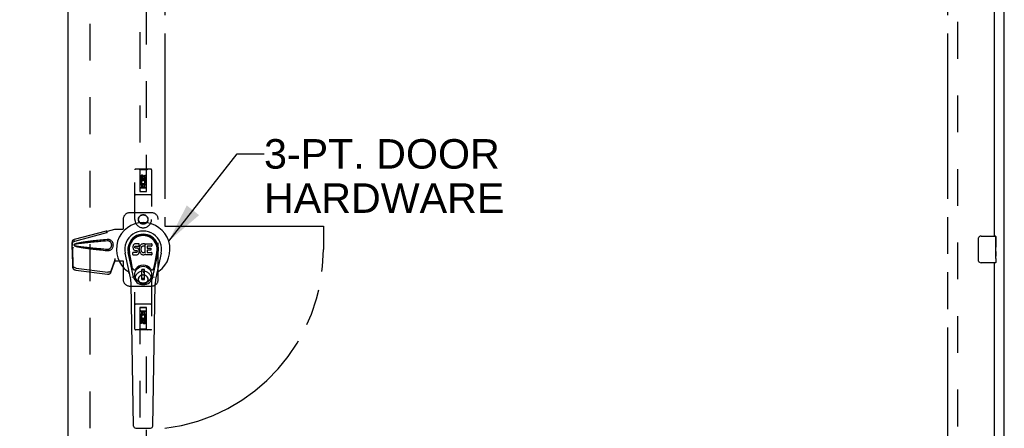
# Model space of a CAD drawing. Header units: inches. Extents: x 0 to 250, y 0 to 162.
# Tile 10 of 17: x 79 to 115, y 76 to 92. Entities that reach past the tile are written whole.
import ezdxf

# ---------------------------------------------------------------- set-up
doc = ezdxf.new("R2010")
doc.units = ezdxf.units.IN
doc.header["$LTSCALE"] = 13.77
doc.header["$MEASUREMENT"] = 0
doc.linetypes.add('HIDDEN', pattern=[0.2, 0.1, -0.1])
doc.linetypes.add('PHANTOM', pattern=[0.8, 0.45, -0.05, 0.1, -0.05, 0.1, -0.05])
doc.layers.get('0').update_dxf_attribs({"linetype": 'CONTINUOUS'})
for name, color, linetype in [('02___PRT_ALL_AXES', 7, 'CONTINUOUS'), ('AVAILABLE_DOOR_SPACE', 7, 'CONTINUOUS'), ('DEFAULT_2', 8, 'HIDDEN'), ('DIMENSIONS', 7, 'CONTINUOUS')]:
    doc.layers.add(name, color=color, linetype=linetype)
doc.styles.get("Standard").update_dxf_attribs({"font": 'arial.ttf'})
doc.dimstyles.new('DIMSTYLE_1', dxfattribs={"dimtxt": 1.104545, "dimasz": 1.472727, "dimexe": 0.09, "dimexo": 0.07, "dimgap": 0.0375, "dimtad": 0, "dimtih": 1, "dimtoh": 1, "dimzin": 4, "dimdsep": 46, "dimtxsty": 'Standard', "dimblk": '_FILLED', "dimblk1": '_FILLED', "dimblk2": '_FILLED', "dimcen": 0.09, "dimazin": 1, "dimtfac": 1, "dimtdec": 3, "dimtofl": 0, "dimtmove": 0, "dimatfit": 3, "dimldrblk": '_FILLED', "dimfxl": 1, "dimtolj": 1, "dimtzin": 4, "dimarcsym": 0})
doc.dimstyles.get("Standard").update_dxf_attribs({"dimtxt": 1.251818, "dimasz": 1.472727, "dimexe": 0.09, "dimexo": 0.07, "dimgap": 0.09, "dimtad": 0, "dimtih": 1, "dimtoh": 1, "dimdec": 3, "dimzin": 4, "dimdsep": 46, "dimtxsty": 'Standard', "dimblk": '_FILLED', "dimblk1": '_FILLED', "dimblk2": '_FILLED', "dimcen": 0.09, "dimadec": 3, "dimazin": 1, "dimtp": 0.001, "dimtm": 0.001, "dimtfac": 1, "dimtdec": 3, "dimtofl": 0, "dimtmove": 0, "dimatfit": 3, "dimldrblk": '_FILLED', "dimfxl": 1, "dimtolj": 1, "dimtzin": 4, "dimarcsym": 0})

# ---------------------------------------------------------------- blocks, each defined once
blk = doc.blocks.new('_FILLED')
at = {"color": 0, "linetype": 'ByBlock'}
blk.add_solid([(0, 0), (-1, 0.2), (-1, -0.2)], dxfattribs=at)
blk = doc.blocks.new('*D8')
at = {"layer": 'DIMENSIONS', "color": 2, "linetype": 'Continuous'}
for p, q in [((80.355, 97.863), (77.409, 97.863)), ((83.98, 97.863), (86.7, 97.863))]:
    blk.add_line(p, q, dxfattribs=at)
at = {"layer": 'DIMENSIONS', "color": 2, "linetype": 'Continuous', "xscale": 1.4727272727, "yscale": 1.4727272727, "zscale": 1.4727272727}
blk.add_blockref('_FILLED', (80.355, 97.863), dxfattribs=at)
at = {"layer": 'DIMENSIONS', "color": 2, "linetype": 'Continuous', "xscale": 1.4727272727, "yscale": 1.4727272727, "zscale": 1.4727272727, "rotation": 180}
blk.add_blockref('_FILLED', (83.98, 97.863), dxfattribs=at)
at = {"layer": 'DIMENSIONS', "color": 2, "linetype": 'Continuous', "insert": (87.253, 98.415), "char_height": 1.1045, "width": 3.00157, "attachment_point": 1, "line_spacing_factor": 0.9}
blk.add_mtext('3.63', dxfattribs=at)
blk = doc.blocks.new('*D9')
at = {"layer": 'DIMENSIONS', "color": 2, "linetype": 'Continuous'}
for p, q in [((83.98, 100.003), (96.154, 100.003)), ((113.292, 100.003), (101.118, 100.003))]:
    blk.add_line(p, q, dxfattribs=at)
at = {"layer": 'DIMENSIONS', "color": 2, "linetype": 'Continuous', "xscale": 1.4727272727, "yscale": 1.4727272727, "zscale": 1.4727272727, "rotation": 180}
blk.add_blockref('_FILLED', (83.98, 100.003), dxfattribs=at)
at = {"layer": 'DIMENSIONS', "color": 2, "linetype": 'Continuous', "xscale": 1.4727272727, "yscale": 1.4727272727, "zscale": 1.4727272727}
blk.add_blockref('_FILLED', (113.292, 100.003), dxfattribs=at)
at = {"layer": 'DIMENSIONS', "color": 2, "linetype": 'Continuous', "insert": (98.636, 100.555), "char_height": 1.1045, "width": 3.85975, "attachment_point": 2, "line_spacing_factor": 0.9}
blk.add_mtext('29.31', dxfattribs=at)

msp = doc.modelspace()

# ---------------------------------------------------------------- linework, layer by layer
at = {"color": 3, "linetype": 'Continuous'}
for p, q in [((115.417, 45.142), (115.417, 116.934)), ((80.355, 51.892), (80.355, 114.184)), ((115.042, 108.788), (115.042, 83.538)), ((115.042, 82.538), (115.042, 57.288))]:
    msp.add_line(p, q, dxfattribs=at)
at = {"color": 7, "linetype": 'Continuous'}
for p, q in [((114.447, 82.638), (114.447, 83.438)), ((114.547, 83.538), (115.087, 83.538)), ((115.102, 83.523), (115.102, 83.384)), ((82.783, 83.152), (82.781, 83.128)), ((82.781, 83.128), (82.782, 83.105)), ((82.782, 83.105), (82.786, 83.081)), ((82.788, 83.175), (82.783, 83.152)), ((82.786, 83.081), (82.794, 83.059)), ((82.797, 83.198), (82.788, 83.175)), ((82.794, 83.059), (82.807, 83.039)), ((82.811, 83.218), (82.797, 83.198)), ((82.807, 83.039), (82.823, 83.021)), ((82.819, 83.226), (82.811, 83.218)), ((82.829, 83.232), (82.819, 83.226)), ((82.823, 83.021), (82.843, 83.008)), ((82.851, 83.242), (82.829, 83.232)), ((82.843, 83.008), (82.854, 83.004)), ((82.874, 83.249), (82.851, 83.242)), ((82.852, 83.117), (82.853, 83.132)), ((82.853, 83.109), (82.852, 83.117)), ((82.853, 83.132), (82.855, 83.147)), ((82.855, 83.102), (82.853, 83.109)), ((82.854, 83.004), (82.866, 83.002)), ((82.855, 83.147), (82.858, 83.153)), ((82.86, 83.096), (82.855, 83.102)), ((82.858, 83.153), (82.864, 83.158)), ((82.866, 83.092), (82.86, 83.096)), ((82.864, 83.158), (82.878, 83.163)), ((82.88, 83.088), (82.866, 83.092)), ((82.866, 83.002), (82.913, 83.001)), ((83.014, 83.249), (82.874, 83.249)), ((82.878, 83.163), (82.893, 83.164)), ((82.904, 83.088), (82.88, 83.088)), ((82.893, 83.164), (83.006, 83.164)), ((82.928, 83.087), (82.904, 83.088)), ((82.913, 83.001), (82.921, 83.001)), ((82.921, 83.001), (82.928, 82.998)), ((82.952, 83.082), (82.928, 83.087)), ((82.928, 82.998), (82.934, 82.994)), ((82.934, 82.994), (82.939, 82.988)), ((82.939, 82.988), (82.945, 82.974)), ((82.945, 82.974), (82.948, 82.959)), ((82.962, 83.077), (82.952, 83.082)), ((82.972, 83.07), (82.962, 83.077)), ((82.99, 83.053), (82.972, 83.07)), ((83.003, 83.033), (82.99, 83.053)), ((83.012, 83.011), (83.003, 83.033)), ((83.006, 83.164), (83.011, 83.164)), ((83.011, 83.164), (83.013, 83.17)), ((83.018, 82.988), (83.012, 83.011)), ((83.013, 83.17), (83.014, 83.183)), ((83.018, 83.085), (83.013, 83.041)), ((83.013, 83.041), (83.014, 83.019)), ((83.015, 83.206), (83.014, 83.249)), ((83.014, 83.183), (83.015, 83.206)), ((83.014, 83.019), (83.017, 82.997)), ((83.017, 82.997), (83.022, 82.975)), ((83.022, 83.107), (83.018, 83.085)), ((83.021, 82.964), (83.018, 82.988)), ((83.028, 83.129), (83.022, 83.107)), ((83.022, 82.975), (83.029, 82.954)), ((83.036, 83.149), (83.028, 83.129)), ((83.047, 83.169), (83.036, 83.149)), ((83.06, 83.187), (83.047, 83.169)), ((83.075, 83.204), (83.06, 83.187)), ((83.091, 83.219), (83.075, 83.204)), ((83.086, 83.083), (83.083, 83.057)), ((83.083, 83.057), (83.083, 83.03)), ((83.083, 83.03), (83.084, 83.016)), ((83.084, 83.016), (83.087, 83.004)), ((83.09, 83.096), (83.086, 83.083)), ((83.087, 83.004), (83.097, 82.979)), ((83.096, 83.108), (83.09, 83.096)), ((83.109, 83.232), (83.091, 83.219)), ((83.11, 83.131), (83.096, 83.108)), ((83.097, 82.979), (83.11, 82.956)), ((83.13, 83.241), (83.109, 83.232)), ((83.119, 83.141), (83.11, 83.131)), ((83.129, 83.149), (83.119, 83.141)), ((83.154, 83.159), (83.129, 83.149)), ((83.152, 83.246), (83.13, 83.241)), ((83.174, 83.248), (83.152, 83.246)), ((83.167, 83.163), (83.154, 83.159)), ((83.18, 83.162), (83.167, 83.163)), ((83.196, 83.247), (83.174, 83.248)), ((83.193, 83.159), (83.18, 83.162)), ((83.206, 83.154), (83.193, 83.159)), ((83.207, 83.246), (83.196, 83.247)), ((83.218, 83.242), (83.207, 83.246)), ((83.238, 83.225), (83.212, 83.157)), ((83.237, 83.23), (83.218, 83.242)), ((83.247, 82.922), (83.247, 83.247)), ((83.247, 83.247), (83.484, 83.247)), ((83.317, 83.159), (83.317, 83.092)), ((83.318, 83.001), (83.318, 82.923)), ((83.484, 83.164), (83.321, 83.164)), ((83.321, 83.087), (83.453, 83.087)), ((83.453, 83.005), (83.323, 83.005)), ((83.457, 83.083), (83.457, 83.01)), ((83.488, 83.243), (83.488, 83.168)), ((115.102, 83.153), (115.102, 83.122)), ((82.691, 81.968), (82.493, 82.894)), ((82.801, 82.015), (82.609, 82.919)), ((82.657, 82.692), (82.613, 82.92)), ((82.724, 82.546), (82.65, 82.927)), ((82.783, 82.843), (82.783, 82.917)), ((82.847, 82.923), (82.788, 82.922)), ((82.788, 82.838), (82.932, 82.838)), ((82.908, 82.923), (82.847, 82.923)), ((82.923, 82.924), (82.908, 82.923)), ((82.93, 82.927), (82.923, 82.924)), ((82.935, 82.933), (82.93, 82.927)), ((82.932, 82.838), (82.944, 82.839)), ((82.944, 82.945), (82.935, 82.933)), ((82.947, 82.952), (82.944, 82.945)), ((82.944, 82.839), (82.955, 82.843)), ((82.948, 82.959), (82.947, 82.952)), ((82.955, 82.843), (82.975, 82.857)), ((82.975, 82.857), (82.992, 82.874)), ((82.992, 82.874), (82.999, 82.884)), ((82.999, 82.884), (83.004, 82.895)), ((83.004, 82.895), (83.013, 82.917)), ((83.013, 82.917), (83.019, 82.94)), ((83.019, 82.94), (83.021, 82.964)), ((83.029, 82.954), (83.05, 82.914)), ((83.05, 82.914), (83.063, 82.896)), ((83.063, 82.896), (83.077, 82.879)), ((83.077, 82.879), (83.094, 82.864)), ((83.094, 82.864), (83.112, 82.85)), ((83.11, 82.956), (83.119, 82.946)), ((83.112, 82.85), (83.121, 82.845)), ((83.119, 82.946), (83.129, 82.937)), ((83.121, 82.845), (83.132, 82.842)), ((83.129, 82.937), (83.14, 82.929)), ((83.132, 82.842), (83.154, 82.836)), ((83.14, 82.929), (83.153, 82.924)), ((83.153, 82.924), (83.166, 82.922)), ((83.154, 82.836), (83.176, 82.834)), ((83.166, 82.922), (83.179, 82.922)), ((83.176, 82.834), (83.198, 82.837)), ((83.179, 82.922), (83.193, 82.924)), ((83.193, 82.924), (83.205, 82.928)), ((83.198, 82.837), (83.219, 82.843)), ((83.205, 82.928), (83.217, 82.933)), ((83.217, 82.933), (83.229, 82.941)), ((83.219, 82.843), (83.238, 82.855)), ((83.235, 82.94), (83.247, 82.922)), ((83.249, 82.855), (83.238, 82.855)), ((83.238, 82.855), (83.238, 82.855)), ((83.249, 82.842), (83.249, 82.855)), ((83.484, 82.838), (83.253, 82.838)), ((83.323, 82.919), (83.484, 82.919)), ((83.489, 82.914), (83.489, 82.842)), ((83.533, 82.015), (83.725, 82.919)), ((83.61, 82.546), (83.684, 82.927)), ((83.841, 82.894), (83.644, 81.968)), ((83.677, 82.692), (83.722, 82.92)), ((115.102, 82.956), (115.102, 82.923)), ((115.102, 82.698), (115.102, 82.553)), ((82.772, 82.321), (82.724, 82.546)), ((83.212, 82.28), (83.122, 82.28)), ((83.122, 81.906), (83.122, 82.28)), ((83.122, 82.241), (83.212, 82.241)), ((83.173, 82.241), (83.173, 82.162)), ((83.212, 81.906), (83.212, 82.28)), ((83.562, 82.321), (83.61, 82.546)), ((115.087, 82.538), (114.547, 82.538)), ((83.212, 81.946), (83.122, 81.946)), ((83.122, 81.906), (83.212, 81.906)), ((83.212, 82.162), (83.173, 82.162)), ((82.809, 76.422), (82.716, 81.743)), ((83.525, 76.422), (83.618, 81.743)), ((82.888, 76.345), (83.446, 76.345))]:
    msp.add_line(p, q, dxfattribs=at)
for points in [[(114.447, 83.438), (114.447, 83.444), (114.448, 83.45), (114.449, 83.456), (114.45, 83.462), (114.452, 83.468), (114.454, 83.474)], [(114.454, 82.602), (114.452, 82.607), (114.45, 82.613), (114.449, 82.619), (114.448, 82.625), (114.447, 82.631), (114.447, 82.638)], [(82.769, 81.985), (82.767, 81.99), (82.765, 81.996), (82.764, 82.002), (82.763, 82.007)], [(83.571, 82.007), (83.57, 82.002), (83.569, 81.996), (83.567, 81.99), (83.565, 81.985)]]:
    msp.add_lwpolyline(points, dxfattribs=at)
for radius in [0.317, 0.313]:
    msp.add_circle((83.167, 82.093), radius, dxfattribs=at)
for centre, radius, start, end in [((83.167, 83.038), 1.004, 305.5066, 234.4934), ((83.167, 83.038), 0.689, 347.9703, 192.0297), ((83.167, 83.038), 0.571, 347.9703, 192.0297), ((83.167, 83.028), 0.527, 348.9402, 191.0594), ((114.547, 83.438), 0.1, 90, 158.7946), ((115.087, 83.523), 0.015, 0, 90), ((83.208, 83.158), 0.00448, 246.1578, 339.0016), ((83.234, 83.227), 0.00448, 339.0016, 51.8729), ((83.321, 83.159), 0.00448, 90, 180), ((83.321, 83.092), 0.00448, 180, 270), ((83.323, 83.001), 0.00448, 90, 180), ((83.453, 83.083), 0.00448, 0, 90), ((83.453, 83.01), 0.00448, 270, 360), ((83.484, 83.243), 0.00448, 0, 90), ((83.484, 83.168), 0.00448, 270, 360), ((82.788, 82.917), 0.00448, 90, 180.0119), ((82.788, 82.843), 0.00483, 180, 270), ((83.231, 82.937), 0.00448, 34.0893, 127.3444), ((83.253, 82.842), 0.00448, 180, 270), ((83.323, 82.923), 0.00448, 180, 270), ((83.484, 82.914), 0.00448, 0, 90), ((83.484, 82.842), 0.00448, 270, 360), ((114.547, 82.638), 0.1, 201.1999, 270), ((82.83, 82.333), 0.0591, 192.0297, 324.5763), ((83.167, 82.093), 0.354, 35.4237, 144.5763), ((83.504, 82.333), 0.0591, 215.4237, 347.9703), ((115.087, 82.553), 0.015, 270, 360), ((82.47, 82.06), 0.197, 12.0297, 54.4934), ((81.535, 81.722), 1.181, 1, 12.0297), ((83.167, 82.093), 0.374, 192.0297, 347.9703), ((84.799, 81.722), 1.181, 167.9703, 179), ((83.864, 82.06), 0.197, 125.5066, 167.9703), ((82.888, 76.424), 0.0787, 181, 270), ((83.446, 76.424), 0.0787, 270, 359)]:
    msp.add_arc(centre, radius, start, end, dxfattribs=at)
msp.add_ellipse((83.167, 83.028), major_axis=(0, 0.565), ratio=0.999848, start_param=-1.76365, end_param=1.76365, dxfattribs=at)
at = {"layer": '02___PRT_ALL_AXES', "color": 8, "linetype": 'HIDDEN'}
for p, q in [((83.06, 85.661), (83.06, 85.753)), ((83.103, 85.661), (83.06, 85.661)), ((83.103, 85.753), (83.103, 85.661)), ((83.147, 85.724), (83.147, 85.753)), ((83.188, 85.767), (83.188, 85.721)), ((83.231, 85.724), (83.231, 85.817)), ((83.231, 85.817), (83.274, 85.817)), ((83.274, 85.817), (83.274, 85.724)), ((83.06, 85.348), (83.06, 85.504)), ((83.06, 85.504), (83.238, 85.504)), ((83.103, 85.348), (83.06, 85.348)), ((83.109, 85.529), (83.069, 85.512)), ((83.103, 85.462), (83.103, 85.348)), ((83.145, 85.462), (83.103, 85.462)), ((83.145, 85.369), (83.145, 85.462)), ((83.188, 85.369), (83.145, 85.369)), ((83.188, 85.462), (83.188, 85.369)), ((83.231, 85.462), (83.188, 85.462)), ((83.238, 85.504), (83.219, 85.517)), ((83.231, 85.348), (83.231, 85.462)), ((83.274, 85.348), (83.231, 85.348)), ((83.263, 85.508), (83.261, 85.504)), ((83.261, 85.504), (83.274, 85.504)), ((83.274, 85.504), (83.274, 85.348)), ((83.06, 80.727), (83.103, 80.727)), ((83.06, 80.571), (83.06, 80.727)), ((83.073, 80.571), (83.06, 80.571)), ((83.071, 80.568), (83.073, 80.571)), ((83.274, 80.571), (83.096, 80.571)), ((83.096, 80.571), (83.115, 80.558)), ((83.103, 80.727), (83.103, 80.614)), ((83.103, 80.614), (83.146, 80.614)), ((83.146, 80.706), (83.189, 80.706)), ((83.146, 80.614), (83.146, 80.706)), ((83.189, 80.706), (83.189, 80.614)), ((83.189, 80.614), (83.231, 80.614)), ((83.226, 80.547), (83.265, 80.564)), ((83.231, 80.727), (83.274, 80.727)), ((83.231, 80.614), (83.231, 80.727)), ((83.231, 80.415), (83.274, 80.415)), ((83.231, 80.323), (83.231, 80.415)), ((83.274, 80.727), (83.274, 80.571)), ((83.274, 80.415), (83.274, 80.323)), ((83.06, 80.259), (83.06, 80.351)), ((83.103, 80.259), (83.06, 80.259)), ((83.103, 80.351), (83.103, 80.259)), ((83.146, 80.309), (83.146, 80.355)), ((83.187, 80.351), (83.187, 80.323))]:
    msp.add_line(p, q, dxfattribs=at)
at = {"layer": '02___PRT_ALL_AXES', "color": 7, "linetype": 'Continuous'}
for p, q in [((115.102, 83.384), (115.095, 83.384)), ((115.095, 83.384), (115.095, 83.153)), ((115.102, 82.959), (115.102, 83.523)), ((115.102, 83.216), (115.095, 83.216)), ((115.102, 83.153), (115.095, 83.153)), ((115.102, 83.117), (115.096, 83.117)), ((115.101, 82.985), (115.102, 82.985)), ((115.102, 82.923), (115.095, 82.923)), ((115.095, 82.923), (115.095, 82.786)), ((115.096, 82.755), (115.102, 82.755)), ((115.102, 82.699), (115.102, 82.956)), ((115.102, 82.698), (115.102, 82.553))]:
    msp.add_line(p, q, dxfattribs=at)
for points in [[(115.101, 82.983), (115.098, 83.017), (115.097, 83.029), (115.096, 83.042), (115.096, 83.054), (115.095, 83.067), (115.095, 83.08), (115.095, 83.093), (115.096, 83.105), (115.096, 83.118), (115.097, 83.13), (115.098, 83.142)], [(115.102, 82.956), (115.102, 82.964), (115.101, 82.973), (115.101, 82.983)], [(115.097, 82.75), (115.096, 82.759), (115.096, 82.768), (115.095, 82.777), (115.095, 82.786)], [(115.099, 82.725), (115.098, 82.733), (115.098, 82.741), (115.097, 82.75)], [(115.102, 82.698), (115.102, 82.702), (115.102, 82.707), (115.101, 82.712), (115.099, 82.725)]]:
    msp.add_lwpolyline(points, dxfattribs=at)
at = {"layer": '02___PRT_ALL_AXES', "color": 8, "linetype": 'HIDDEN'}
for centre, radius in [((83.167, 85.71), 0.085), ((83.167, 84.163), 0.172), ((83.167, 81.913), 0.172), ((83.167, 80.365), 0.085)]:
    msp.add_circle(centre, radius, dxfattribs=at)
for centre, radius, start, end in [((83.125, 85.753), 0.0644, 12.2995, 180.0775), ((83.167, 85.554), 0.107, 334.2636, 203.4027), ((83.125, 85.753), 0.0219, 359.9011, 180), ((83.167, 85.554), 0.0639, 324.8895, 203.4026), ((83.21, 85.724), 0.0635, 180, 360), ((83.209, 85.724), 0.0219, 190.307, 360), ((83.167, 80.522), 0.107, 154.2636, 23.4027), ((83.124, 80.351), 0.0635, 0, 180), ((83.167, 80.522), 0.0639, 144.8895, 23.4026), ((83.125, 80.351), 0.0219, 10.307, 180), ((83.209, 80.323), 0.0644, 192.2995, 0.0775), ((83.209, 80.323), 0.0219, 179.9011, 360)]:
    msp.add_arc(centre, radius, start, end, dxfattribs=at)
at = {"layer": '02___PRT_ALL_AXES', "color": 7, "linetype": 'Continuous'}
msp.add_ellipse((114.839, 83.122), major_axis=(0.263, 0), ratio=0.432808, start_param=0, end_param=0.179988, dxfattribs=at)
at = {"layer": 'AVAILABLE_DOOR_SPACE', "color": 4, "linetype": 'PHANTOM'}
for p, q in [((83.98, 113.163), (83.98, 83.913)), ((113.292, 113.163), (113.292, 52.913)), ((83.98, 83.913), (89.917, 83.913)), ((89.917, 83.913), (89.917, 83.038))]:
    msp.add_line(p, q, dxfattribs=at)
msp.add_arc((83.167, 83.038), 6.75, 276.9135, 360, dxfattribs=at)
at = {"layer": 'DEFAULT_2', "color": 8, "linetype": 'HIDDEN'}
for p, q in [((113.667, 113.59), (113.667, 52.486)), ((81.167, 113.523), (81.167, 52.553)), ((83.042, 113.21), (83.042, 85.208)), ((83.292, 85.208), (83.292, 113.21)), ((82.855, 84.163), (82.855, 86.02)), ((83.45, 86.05), (82.885, 86.05)), ((83.037, 86.02), (83.007, 86.05)), ((83.037, 86.02), (83.041, 85.21)), ((83.297, 86.02), (83.037, 86.02)), ((83.294, 85.21), (83.297, 86.02)), ((83.297, 86.02), (83.327, 86.05)), ((83.48, 86.02), (83.48, 84.163)), ((83.167, 85.782), (83.105, 85.746)), ((83.105, 85.746), (83.105, 85.674)), ((83.105, 85.746), (83.115, 85.74)), ((83.105, 85.674), (83.115, 85.68)), ((83.105, 85.674), (83.167, 85.638)), ((83.167, 85.771), (83.115, 85.74)), ((83.115, 85.74), (83.115, 85.68)), ((83.115, 85.68), (83.167, 85.649)), ((83.167, 85.782), (83.167, 85.771)), ((83.23, 85.746), (83.167, 85.782)), ((83.22, 85.74), (83.167, 85.771)), ((83.167, 85.649), (83.22, 85.68)), ((83.167, 85.638), (83.23, 85.674)), ((83.167, 85.638), (83.167, 85.649)), ((83.23, 85.746), (83.22, 85.74)), ((83.22, 85.68), (83.22, 85.74)), ((83.23, 85.674), (83.22, 85.68)), ((83.23, 85.674), (83.23, 85.746)), ((83.295, 85.46), (83.039, 85.46)), ((83.041, 85.21), (83.294, 85.21)), ((83.042, 85.212), (83.292, 85.212)), ((83.042, 85.208), (83.292, 85.208)), ((83.252, 85.335), (83.082, 85.335)), ((83.45, 85.085), (82.885, 85.085)), ((82.417, 84.163), (82.417, 83.81)), ((83.48, 84.413), (82.667, 84.413)), ((83.73, 81.913), (83.73, 84.163)), ((80.597, 83.42), (81.787, 83.74)), ((81.788, 83.736), (81.787, 83.74)), ((81.801, 83.669), (81.787, 83.74)), ((81.788, 83.736), (81.802, 83.665)), ((81.827, 83.72), (82.099, 83.793)), ((81.835, 83.72), (81.827, 83.72)), ((81.835, 83.72), (82.107, 83.793)), ((82.099, 83.793), (82.42, 83.793)), ((82.413, 83.793), (82.417, 83.81)), ((82.42, 83.793), (82.417, 83.81)), ((80.564, 83.407), (80.577, 83.336)), ((80.61, 83.349), (81.801, 83.669)), ((81.802, 83.665), (81.801, 83.669)), ((81.846, 83.412), (81.823, 83.411)), ((80.518, 83.051), (80.504, 82.98)), ((80.505, 82.99), (80.504, 82.98)), ((80.504, 82.98), (80.523, 82.365)), ((80.515, 83.067), (80.507, 83.011)), ((80.509, 83.241), (80.511, 83.263)), ((80.509, 83.04), (80.509, 83.241)), ((80.515, 83.241), (80.509, 83.241)), ((80.531, 83.122), (80.509, 83.04)), ((80.509, 83.04), (80.515, 83.04)), ((80.516, 83.24), (80.516, 83.239)), ((80.516, 83.239), (80.516, 83.238)), ((80.516, 83.238), (80.516, 83.236)), ((80.516, 83.236), (80.517, 83.224)), ((80.517, 83.224), (80.519, 83.206)), ((80.518, 83.051), (80.537, 82.436)), ((80.519, 83.206), (80.52, 83.194)), ((80.52, 83.194), (80.521, 83.184)), ((80.528, 83.216), (80.532, 83.228)), ((80.532, 83.228), (80.537, 83.247)), ((80.539, 83.122), (80.537, 83.115)), ((81.969, 82.242), (82.101, 82.626)), ((82.087, 82.555), (82.101, 82.626)), ((82.096, 82.621), (82.087, 82.555)), ((82.099, 82.7), (82.107, 82.7)), ((82.099, 82.7), (82.099, 82.69)), ((82.099, 82.7), (82.099, 82.613)), ((82.099, 82.69), (82.1, 82.66)), ((82.099, 82.613), (82.42, 82.613)), ((82.1, 82.642), (82.1, 82.636)), ((82.107, 82.7), (82.107, 82.613)), ((82.413, 82.613), (82.417, 82.596)), ((82.42, 82.613), (82.417, 82.596)), ((80.641, 82.266), (81.828, 82.114)), ((80.654, 82.337), (81.842, 82.185)), ((81.955, 82.171), (82.087, 82.555)), ((82.417, 82.596), (82.417, 81.913)), ((82.855, 80.055), (82.855, 81.913)), ((83.48, 81.913), (83.48, 80.055)), ((82.667, 81.663), (83.48, 81.663)), ((83.45, 80.99), (82.885, 80.99)), ((83.041, 80.865), (83.037, 80.055)), ((83.041, 80.865), (83.294, 80.865)), ((83.292, 80.867), (83.042, 80.867)), ((83.042, 80.867), (83.042, 52.865)), ((83.292, 80.864), (83.042, 80.864)), ((83.292, 52.865), (83.292, 80.867)), ((83.297, 80.055), (83.294, 80.865)), ((83.039, 80.615), (83.295, 80.615)), ((83.082, 80.74), (83.252, 80.74)), ((83.167, 80.438), (83.105, 80.402)), ((83.105, 80.402), (83.115, 80.396)), ((83.105, 80.402), (83.105, 80.33)), ((83.167, 80.426), (83.115, 80.396)), ((83.115, 80.396), (83.115, 80.335)), ((83.23, 80.402), (83.167, 80.438)), ((83.167, 80.438), (83.167, 80.426)), ((83.22, 80.396), (83.167, 80.426)), ((83.23, 80.402), (83.22, 80.396)), ((83.22, 80.335), (83.22, 80.396)), ((83.23, 80.33), (83.23, 80.402)), ((83.45, 80.025), (82.885, 80.025)), ((83.037, 80.055), (83.007, 80.025)), ((83.297, 80.055), (83.037, 80.055)), ((83.105, 80.33), (83.115, 80.335)), ((83.105, 80.33), (83.167, 80.293)), ((83.115, 80.335), (83.167, 80.305)), ((83.167, 80.305), (83.22, 80.335)), ((83.167, 80.293), (83.23, 80.33)), ((83.167, 80.293), (83.167, 80.305)), ((83.23, 80.33), (83.22, 80.335)), ((83.297, 80.055), (83.327, 80.025))]:
    msp.add_line(p, q, dxfattribs=at)
for points in [[(81.788, 83.736), (81.792, 83.734), (81.795, 83.733), (81.798, 83.731), (81.801, 83.73), (81.803, 83.729), (81.806, 83.728), (81.808, 83.727), (81.811, 83.727)], [(81.802, 83.665), (81.805, 83.667), (81.807, 83.669), (81.809, 83.671), (81.811, 83.673), (81.813, 83.676), (81.814, 83.678), (81.816, 83.681), (81.817, 83.684), (81.818, 83.687), (81.819, 83.69), (81.82, 83.693), (81.82, 83.697), (81.821, 83.701), (81.822, 83.705), (81.823, 83.709), (81.825, 83.713)], [(81.811, 83.727), (81.816, 83.726), (81.819, 83.725), (81.822, 83.724), (81.825, 83.723), (81.828, 83.722), (81.831, 83.721), (81.835, 83.72)], [(81.825, 83.713), (81.826, 83.716), (81.827, 83.72)], [(81.825, 83.713), (81.825, 83.714), (81.826, 83.717), (81.828, 83.718), (81.83, 83.719), (81.832, 83.72)], [(80.513, 83.3), (80.513, 83.314), (80.515, 83.33), (80.519, 83.345), (80.523, 83.359), (80.53, 83.372), (80.537, 83.383), (80.545, 83.393), (80.554, 83.401), (80.564, 83.407)], [(80.564, 83.407), (80.571, 83.411), (80.58, 83.415), (80.588, 83.418), (80.597, 83.42)], [(80.577, 83.336), (80.585, 83.34), (80.593, 83.344), (80.602, 83.347), (80.61, 83.349)], [(81.823, 83.411), (81.748, 83.403), (81.676, 83.396), (81.607, 83.389), (81.54, 83.382), (81.476, 83.375), (81.415, 83.368), (81.356, 83.362), (81.3, 83.355), (81.245, 83.349), (81.194, 83.342), (81.144, 83.336), (81.096, 83.33), (81.05, 83.324), (81.006, 83.318), (80.964, 83.312), (80.923, 83.306), (80.885, 83.3), (80.847, 83.294), (80.812, 83.288), (80.778, 83.282), (80.745, 83.275), (80.714, 83.269), (80.685, 83.262), (80.657, 83.255), (80.63, 83.246), (80.605, 83.238)], [(81.823, 83.357), (81.76, 83.352), (81.699, 83.347), (81.64, 83.342), (81.583, 83.337), (81.528, 83.332), (81.475, 83.327), (81.424, 83.323), (81.375, 83.319), (81.329, 83.314), (81.284, 83.31), (81.24, 83.306), (81.199, 83.302), (81.16, 83.299), (81.122, 83.295), (81.086, 83.291), (81.052, 83.288), (81.019, 83.284), (80.988, 83.281), (80.957, 83.278), (80.928, 83.275), (80.9, 83.272), (80.873, 83.268), (80.845, 83.265), (80.818, 83.262), (80.792, 83.258), (80.765, 83.255), (80.738, 83.251), (80.711, 83.247), (80.684, 83.243), (80.658, 83.238), (80.631, 83.233), (80.605, 83.227)], [(81.823, 82.995), (81.846, 82.994), (81.869, 82.995), (81.891, 82.999), (81.913, 83.006), (81.934, 83.015), (81.954, 83.026), (81.972, 83.039), (81.989, 83.054), (82.003, 83.07), (82.015, 83.086), (82.024, 83.102), (82.033, 83.119), (82.039, 83.136), (82.044, 83.152), (82.047, 83.169), (82.049, 83.186), (82.05, 83.203), (82.049, 83.219), (82.047, 83.236), (82.044, 83.253), (82.039, 83.27), (82.033, 83.286), (82.025, 83.303), (82.015, 83.32), (82.003, 83.336), (81.989, 83.351), (81.972, 83.366), (81.954, 83.38), (81.934, 83.391), (81.913, 83.4), (81.891, 83.406), (81.869, 83.41), (81.846, 83.412)], [(81.823, 83.048), (81.833, 83.048), (81.842, 83.048), (81.851, 83.049), (81.861, 83.05), (81.87, 83.052), (81.879, 83.054), (81.888, 83.057), (81.897, 83.061), (81.905, 83.065), (81.913, 83.069), (81.921, 83.075), (81.93, 83.081), (81.938, 83.088), (81.946, 83.096), (81.954, 83.105), (81.961, 83.115), (81.968, 83.126), (81.973, 83.137), (81.978, 83.148), (81.982, 83.159), (81.984, 83.17), (81.986, 83.181), (81.987, 83.192), (81.988, 83.202), (81.987, 83.212), (81.986, 83.223), (81.985, 83.234), (81.982, 83.244), (81.979, 83.256), (81.974, 83.267), (81.969, 83.278), (81.962, 83.289), (81.955, 83.299), (81.947, 83.309), (81.939, 83.317), (81.931, 83.324), (81.922, 83.33), (81.914, 83.336), (81.906, 83.341), (81.897, 83.345), (81.888, 83.348), (81.88, 83.351), (81.87, 83.354), (81.861, 83.356), (81.852, 83.357), (81.842, 83.358), (81.833, 83.358), (81.823, 83.357)], [(80.507, 83.011), (80.506, 83.006), (80.505, 82.99)], [(80.539, 83.122), (80.533, 83.102), (80.528, 83.083), (80.523, 83.064), (80.517, 83.046), (80.512, 83.028), (80.507, 83.011)], [(80.511, 83.263), (80.512, 83.27), (80.515, 83.278), (80.518, 83.286), (80.523, 83.295), (80.529, 83.302), (80.536, 83.31), (80.544, 83.317), (80.554, 83.324), (80.565, 83.33), (80.577, 83.336)], [(80.513, 83.3), (80.513, 83.294), (80.513, 83.286), (80.513, 83.279), (80.512, 83.272), (80.512, 83.267), (80.511, 83.263)], [(80.514, 83.281), (80.513, 83.298), (80.513, 83.3)], [(80.521, 83.184), (80.52, 83.2), (80.519, 83.216), (80.518, 83.232), (80.516, 83.248), (80.515, 83.265), (80.514, 83.281)], [(80.515, 83.241), (80.516, 83.241), (80.516, 83.241), (80.516, 83.241), (80.516, 83.24), (80.516, 83.24)], [(80.531, 83.122), (80.529, 83.112), (80.526, 83.103), (80.523, 83.093), (80.521, 83.084), (80.518, 83.076), (80.515, 83.067)], [(80.515, 83.067), (80.516, 83.065), (80.516, 83.062), (80.517, 83.059), (80.517, 83.057), (80.517, 83.054), (80.518, 83.051)], [(80.521, 83.184), (80.522, 83.191), (80.524, 83.197), (80.525, 83.203), (80.527, 83.209), (80.528, 83.216)], [(80.605, 83.238), (80.599, 83.235), (80.594, 83.231), (80.589, 83.226), (80.585, 83.221), (80.583, 83.215), (80.581, 83.209), (80.581, 83.203), (80.581, 83.197), (80.583, 83.191), (80.585, 83.185), (80.589, 83.18), (80.593, 83.175), (80.599, 83.171), (80.605, 83.168)], [(80.605, 83.227), (80.6, 83.225), (80.595, 83.223), (80.591, 83.219), (80.588, 83.216), (80.586, 83.212), (80.585, 83.207), (80.584, 83.203), (80.585, 83.198), (80.586, 83.194), (80.589, 83.19), (80.592, 83.186), (80.595, 83.183), (80.6, 83.18), (80.605, 83.179)], [(80.605, 83.179), (80.631, 83.173), (80.658, 83.167), (80.684, 83.163), (80.711, 83.158), (80.738, 83.155), (80.765, 83.151), (80.791, 83.147), (80.818, 83.144), (80.845, 83.141), (80.872, 83.137), (80.9, 83.134), (80.928, 83.131), (80.957, 83.128), (80.987, 83.125), (81.018, 83.121), (81.051, 83.118), (81.085, 83.114), (81.121, 83.111), (81.159, 83.107), (81.198, 83.103), (81.24, 83.099), (81.283, 83.095), (81.328, 83.091), (81.375, 83.087), (81.424, 83.083), (81.474, 83.078), (81.527, 83.074), (81.582, 83.069), (81.639, 83.064), (81.698, 83.059), (81.76, 83.054), (81.823, 83.048)], [(80.605, 83.168), (80.63, 83.159), (80.656, 83.151), (80.684, 83.144), (80.713, 83.137), (80.743, 83.131), (80.776, 83.125), (80.809, 83.118), (80.845, 83.112), (80.881, 83.106), (80.92, 83.1), (80.96, 83.094), (81.002, 83.088), (81.046, 83.082), (81.092, 83.076), (81.14, 83.07), (81.189, 83.064), (81.241, 83.057), (81.296, 83.051), (81.352, 83.044), (81.411, 83.038), (81.473, 83.031), (81.537, 83.024), (81.604, 83.017), (81.674, 83.01), (81.747, 83.002), (81.823, 82.995)], [(82.099, 82.673), (82.099, 82.665), (82.099, 82.652), (82.098, 82.638), (82.096, 82.622), (82.094, 82.604), (82.092, 82.593)], [(82.107, 82.7), (82.104, 82.68), (82.102, 82.66), (82.099, 82.64), (82.096, 82.621)], [(82.1, 82.66), (82.1, 82.651), (82.1, 82.642)], [(82.1, 82.636), (82.1, 82.634), (82.1, 82.631), (82.1, 82.629), (82.101, 82.626)], [(80.523, 82.365), (80.525, 82.354), (80.528, 82.343), (80.533, 82.331), (80.54, 82.321), (80.548, 82.31), (80.558, 82.301), (80.57, 82.292), (80.582, 82.285), (80.596, 82.278), (80.61, 82.273), (80.625, 82.269), (80.641, 82.266)], [(80.654, 82.337), (80.639, 82.34), (80.624, 82.344), (80.61, 82.349), (80.596, 82.356), (80.583, 82.363), (80.572, 82.372), (80.562, 82.382), (80.553, 82.392), (80.546, 82.402), (80.541, 82.414), (80.538, 82.425), (80.537, 82.436)], [(81.969, 82.242), (81.964, 82.233), (81.959, 82.224), (81.952, 82.215), (81.943, 82.208), (81.933, 82.201), (81.922, 82.195), (81.91, 82.191), (81.898, 82.187), (81.884, 82.185), (81.87, 82.183), (81.856, 82.184), (81.842, 82.185)], [(81.828, 82.114), (81.843, 82.112), (81.857, 82.112), (81.871, 82.114), (81.884, 82.116), (81.897, 82.12), (81.909, 82.124), (81.92, 82.13), (81.929, 82.137), (81.938, 82.144), (81.945, 82.153), (81.951, 82.162), (81.955, 82.171)]]:
    msp.add_lwpolyline(points, dxfattribs=at)
for centre, radius in [((83.167, 85.71), 0.0845), ((83.167, 84.163), 0.18), ((83.167, 81.913), 0.18), ((83.167, 80.365), 0.0845)]:
    msp.add_circle(centre, radius, dxfattribs=at)
for centre, radius, start, end in [((82.885, 86.02), 0.03, 90, 180), ((83.45, 86.02), 0.03, 0, 90), ((83.082, 85.295), 0.04, 90, 180), ((83.082, 85.25), 0.04, 180, 270), ((83.252, 85.295), 0.04, 0, 90), ((83.252, 85.25), 0.04, 270, 360), ((82.885, 85.115), 0.03, 180, 270), ((83.45, 85.115), 0.03, 270, 360), ((82.667, 84.163), 0.25, 90, 180), ((83.167, 84.163), 0.312, 180, 360), ((83.48, 84.163), 0.25, 0, 90), ((82.667, 81.913), 0.25, 180, 270), ((83.167, 81.913), 0.312, 0, 180), ((83.48, 81.913), 0.25, 270, 360), ((82.885, 80.96), 0.03, 90, 180), ((83.082, 80.825), 0.04, 90, 180), ((83.082, 80.78), 0.04, 180, 270), ((83.252, 80.825), 0.04, 0, 90), ((83.252, 80.78), 0.04, 270, 360), ((83.45, 80.96), 0.03, 0, 90), ((82.885, 80.055), 0.03, 180, 270), ((83.45, 80.055), 0.03, 270, 360)]:
    msp.add_arc(centre, radius, start, end, dxfattribs=at)
msp.add_ellipse((80.535, 83.115), major_axis=(0.02, 0.0746), ratio=0.018459, start_param=-3.136658, end_param=-1.565862, dxfattribs=at)

# ---------------------------------------------------------------- texts
at = {"layer": 'DIMENSIONS', "color": 2, "linetype": 'Continuous', "insert": (87.693, 87.17), "char_height": 1.1045, "width": 8.98418, "attachment_point": 1, "line_spacing_factor": 0.9}
msp.add_mtext('3-PT. DOOR\\PHARDWARE', dxfattribs=at)

# ---------------------------------------------------------------- dimensions: what is measured, and where the dimension line sits
at = {"layer": 'DIMENSIONS', "color": 2, "linetype": 'Continuous'}
for base, p1, p2, picture, middle in [((80.354570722, 97.862998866), (83.979570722, 113.162801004), (80.354570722, 51.911801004), '*D8', (88.751949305, 97.856838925)), ((83.98, 100.003), (113.292, 52.913), (83.98, 83.913), '*D9', (98.514, 99.997))]:
    dim = msp.add_linear_dim(base=base, p1=p1, p2=p2, angle=180, dimstyle='DIMSTYLE_1', dxfattribs=at)
    dim.commit()
    dim.dimension.update_dxf_attribs({"geometry": picture, "text_midpoint": middle, "dimtype": 160})

# ---------------------------------------------------------------- leaders
at = {"layer": 'DIMENSIONS', "color": 2, "linetype": 'Continuous', "annotation_type": 0, "has_hookline": 1, "hookline_direction": 1, "text_width": 8.795}
msp.add_leader([(84.123, 83.345), (86.682, 86.618), (87.693, 86.618)], dimstyle='Standard', override={"dimtad": 0}, dxfattribs=at)

doc.saveas('drawing.dxf')
